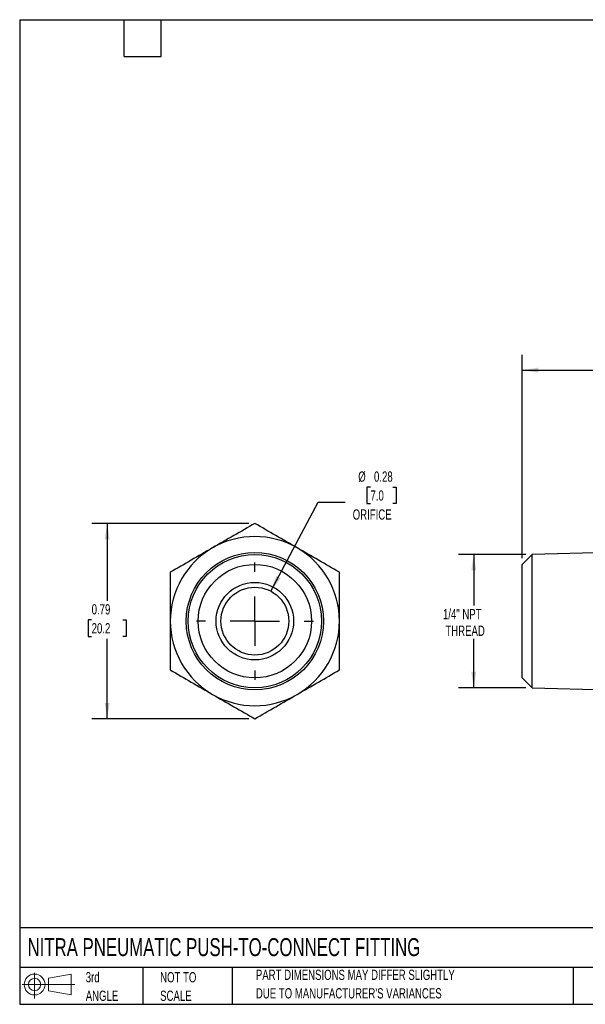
# Model space of a CAD drawing. Header units: inches. Extents: x 0.12 to 5.38, y 0.12 to 4.12.
# Tile 1 of 3: x 0.12 to 2.42, y 0.12 to 4.12. Entities that reach past the tile are written whole.
import ezdxf

# ---------------------------------------------------------------- set-up
doc = ezdxf.new("R2010")
doc.units = ezdxf.units.IN
doc.header["$LTSCALE"] = 0.5
doc.header["$MEASUREMENT"] = 0
doc.linetypes.add('SLD-Center', pattern=[0.75, 0.6, -0.05, 0.05, -0.05])
doc.linetypes.add('SLD-Solid', pattern=[0])
doc.layers.add('CENTER', color=40, linetype='SLD-Center')
doc.layers.add('SLD-DEFPOINTS', color=7, linetype='Continuous')
doc.layers.add('DIMENSIONS', color=140, linetype='SLD-Solid', lineweight=25)
doc.layers.add('TEXT', color=140, linetype='SLD-Solid', lineweight=25)
doc.styles.add('SLDTEXTSTYLE0', font='TXT', dxfattribs={"width": 0.7})
doc.dimstyles.new('SLDDIMSTYLE0', dxfattribs={"dimtxt": 0.04248, "dimasz": 0.065, "dimexe": 0, "dimexo": 0.0625, "dimgap": 0.01062, "dimtad": 0, "dimtih": 1, "dimtoh": 1, "dimrnd": 1e-09, "dimdsep": 46, "dimtxsty": 'SLDTEXTSTYLE0', "dimsah": 1, "dimcen": 0.09, "dimadec": 0, "dimazin": 2, "dimtfac": 1, "dimtofl": 0, "dimtmove": 0, "dimatfit": 3, "dimfxl": 0, "dimfrac": 2, "dimtolj": 1, "dimtzin": 12, "dimarcsym": 0})
doc.dimstyles.new('SLDDIMSTYLE1', dxfattribs={"dimtxt": 0.04248, "dimasz": 0.065, "dimexe": 0, "dimexo": 0.0625, "dimgap": 0.01062, "dimtad": 0, "dimtih": 1, "dimtoh": 1, "dimrnd": 1e-09, "dimzin": 12, "dimdsep": 46, "dimtxsty": 'SLDTEXTSTYLE0', "dimsah": 1, "dimcen": 0.09, "dimadec": 0, "dimazin": 3, "dimtfac": 1, "dimtofl": 0, "dimtmove": 0, "dimatfit": 3, "dimfxl": 0, "dimfrac": 2, "dimtolj": 1, "dimtzin": 12, "dimarcsym": 0})
doc.dimstyles.new('SLDDIMSTYLE3', dxfattribs={"dimtxt": 0.04248, "dimasz": 0.065, "dimexe": 0, "dimexo": 0.0625, "dimgap": 0.01062, "dimtad": 0, "dimtih": 1, "dimtoh": 1, "dimrnd": 1e-09, "dimdsep": 46, "dimtxsty": 'SLDTEXTSTYLE0', "dimsah": 1, "dimcen": 0, "dimadec": 0, "dimazin": 2, "dimtfac": 1, "dimtofl": 0, "dimtmove": 0, "dimatfit": 3, "dimfxl": 0, "dimfrac": 2, "dimtolj": 1, "dimtzin": 12, "dimarcsym": 0})

# ---------------------------------------------------------------- blocks, each defined once
blk = doc.blocks.new('Block11')
at = {"color": 7, "linetype": 'SLD-Solid', "lineweight": 18}
for p, q in [((0.051, 0.1045), (0.051, 0)), ((0.1079, 0.082), (0.2003, 0.0991)), ((0.1079, 0.0314), (0.1079, 0.082)), ((0.2003, 0.0991), (0.2003, 0.0144)), ((0, 0.0567), (0.2141, 0.0567)), ((0.1079, 0.0314), (0.2003, 0.0144))]:
    blk.add_line(p, q, dxfattribs=at)
for radius in [0.0423, 0.0253]:
    blk.add_circle((0.051, 0.0567), radius, dxfattribs=at)
blk = doc.blocks.new('Block12')
at = {"layer": 'SLD-DEFPOINTS'}
blk.add_blockref('Block11', (0, 0), dxfattribs=at)
blk = doc.blocks.new('SW_NOTE_0_2')
at = {"layer": 'TEXT', "color": 0, "char_height": 0.041667, "attachment_point": 1, "style": 'SLDTEXTSTYLE0'}
for s, insert in [('PART DIMENSIONS MAY DIFFER SLIGHTLY', (0, 0.0537)), ("DUE TO MANUFACTURER'S VARIANCES", (0, -0.0215))]:
    blk.add_mtext(s, dxfattribs=dict(at, insert=insert))
blk = doc.blocks.new('SW_NOTE_0_3')
at = {"layer": 'TEXT', "color": 0, "char_height": 0.04167, "attachment_point": 1, "style": 'SLDTEXTSTYLE0'}
for s, insert in [('NOT TO', (0, 0.0537)), ('SCALE', (0, -0.0215))]:
    blk.add_mtext(s, dxfattribs=dict(at, insert=insert))
blk = doc.blocks.new('SW_NOTE_0_4')
at = {"layer": 'TEXT', "color": 0, "char_height": 0.04167, "attachment_point": 1, "style": 'SLDTEXTSTYLE0'}
for s, insert in [('3rd', (0, 0.0537)), ('ANGLE', (0, -0.0215))]:
    blk.add_mtext(s, dxfattribs=dict(at, insert=insert))
blk = doc.blocks.new('_D_1')
at = {"layer": 'DIMENSIONS'}
for p, q in [((2.1673, 1.9371), (2.1673, 2.7636)), ((3.3573, 1.994), (3.3573, 2.7636)), ((2.1673, 2.7011), (2.6069, 2.7011)), ((2.6645, 2.7011), (2.6502, 2.7011)), ((2.6502, 2.7011), (2.6502, 2.6336)), ((2.7907, 2.7011), (2.805, 2.7011)), ((2.805, 2.7011), (2.805, 2.6336)), ((3.3573, 2.7011), (2.8483, 2.7011)), ((2.6502, 2.6336), (2.6645, 2.6336)), ((2.805, 2.6336), (2.7907, 2.6336))]:
    blk.add_line(p, q, dxfattribs=at)
for points in [[(2.1673, 2.7011), (2.2323, 2.6911), (2.2323, 2.7111)], [(3.3573, 2.7011), (3.2923, 2.7111), (3.2923, 2.6911)]]:
    blk.add_solid(points, dxfattribs=at)
at = {"layer": 'DIMENSIONS', "char_height": 0.04167, "attachment_point": 1, "style": 'SLDTEXTSTYLE0'}
for s, insert in [('1.19', (2.6645, 2.7643)), ('30.2', (2.6645, 2.6873))]:
    blk.add_mtext(s, dxfattribs=dict(at, insert=insert))
blk = doc.blocks.new('_D_3')
at = {"layer": 'DIMENSIONS'}
for p, q in [((2.1827, 1.9525), (1.9079, 1.9525)), ((1.9704, 1.9525), (1.9704, 1.7447)), ((1.9704, 1.4107), (1.9704, 1.6096)), ((2.1827, 1.4107), (1.9079, 1.4107))]:
    blk.add_line(p, q, dxfattribs=at)
for points in [[(1.9704, 1.9525), (1.9604, 1.8875), (1.9804, 1.8875)], [(1.9704, 1.4107), (1.9804, 1.4757), (1.9604, 1.4757)]]:
    blk.add_solid(points, dxfattribs=at)
at = {"layer": 'DIMENSIONS', "char_height": 0.04167, "attachment_point": 1, "style": 'SLDTEXTSTYLE0'}
for s, insert in [('1/4" NPT', (1.8453, 1.7309)), ('THREAD', (1.8551, 1.6633))]:
    blk.add_mtext(s, dxfattribs=dict(at, insert=insert))
blk = doc.blocks.new('_D_6')
at = {"layer": 'DIMENSIONS'}
for p, q in [((1.0558, 2.0785), (0.4181, 2.0785)), ((0.4806, 2.0785), (0.4806, 1.7643)), ((0.4175, 1.6872), (0.4032, 1.6872)), ((0.4032, 1.6872), (0.4032, 1.6197)), ((0.5437, 1.6872), (0.558, 1.6872)), ((0.558, 1.6872), (0.558, 1.6197)), ((0.4032, 1.6197), (0.4175, 1.6197)), ((0.4806, 1.2847), (0.4806, 1.6102)), ((0.558, 1.6197), (0.5437, 1.6197)), ((1.0558, 1.2847), (0.4181, 1.2847))]:
    blk.add_line(p, q, dxfattribs=at)
for points in [[(0.4806, 2.0785), (0.4706, 2.0135), (0.4906, 2.0135)], [(0.4806, 1.2847), (0.4906, 1.3497), (0.4706, 1.3497)]]:
    blk.add_solid(points, dxfattribs=at)
at = {"layer": 'DIMENSIONS', "char_height": 0.04167, "attachment_point": 1, "style": 'SLDTEXTSTYLE0'}
for s, insert in [('0.79', (0.4175, 1.7505)), ('20.2', (0.4175, 1.6734))]:
    blk.add_mtext(s, dxfattribs=dict(at, insert=insert))
blk = doc.blocks.new('_D_7')
at = {"layer": 'DIMENSIONS'}
for p, q in [((1.5507, 2.2265), (1.5364, 2.2265)), ((1.5364, 2.2265), (1.5364, 2.159)), ((1.6416, 2.2265), (1.6558, 2.2265)), ((1.6558, 2.2265), (1.6558, 2.159)), ((1.1455, 1.8033), (1.3379, 2.1648)), ((1.3379, 2.1648), (1.4473, 2.1648)), ((1.5364, 2.159), (1.5507, 2.159)), ((1.6558, 2.159), (1.6416, 2.159))]:
    blk.add_line(p, q, dxfattribs=at)
blk.add_solid([(1.1455, 1.8033), (1.1849, 1.856), (1.1672, 1.8653)], dxfattribs=at)
at = {"layer": 'DIMENSIONS', "char_height": 0.04167, "attachment_point": 1, "style": 'SLDTEXTSTYLE0'}
for s, insert in [('%%c', (1.5009, 2.2897)), ('0.28', (1.5651, 2.2897)), ('7.0', (1.5507, 2.2127)), ('ORIFICE', (1.4785, 2.1357))]:
    blk.add_mtext(s, dxfattribs=dict(at, insert=insert))
blk = doc.blocks.new('SW_CENTERMARKSYMBOL_1')
at = {"layer": 'CENTER', "color": 0}
for p, q in [((0, 0.2), (0, 0.2378)), ((0, 0), (0, 0.1)), ((-0.2, 0), (-0.2378, 0)), ((0, 0), (-0.1, 0)), ((0, 0), (0, -0.1)), ((0, 0), (0.1, 0)), ((0.2, 0), (0.2378, 0)), ((0, -0.2), (0, -0.2378))]:
    blk.add_line(p, q, dxfattribs=at)

msp = doc.modelspace()

# ---------------------------------------------------------------- linework, layer by layer
for p, q in [((2.5164, 1.9605), (2.2077, 1.9525)), ((2.2077, 1.9525), (2.1673, 1.9121)), ((2.2077, 1.4107), (2.2077, 1.9525)), ((2.1673, 1.4511), (2.1673, 1.9121)), ((2.1673, 1.4511), (2.2077, 1.4107)), ((2.2077, 1.4107), (2.5164, 1.4028))]:
    msp.add_line(p, q)
for radius in [0.2788, 0.2709, 0.2305, 0.1575, 0.1378]:
    msp.add_circle((1.0808, 1.6816), radius)
for start, end in [(60, 120), (120, 180), (0, 60), (180, 240), (300, 0), (240, 300)]:
    msp.add_arc((1.0808, 1.6816), 0.3437, start, end)
for points in [[(1.0808, 2.0785), (1.0526, 2.0622), (1.0241, 2.0458), (0.9669, 2.0127), (0.9381, 1.9961), (0.909, 1.9793)], [(1.2527, 1.9793), (1.2236, 1.9961), (1.1948, 2.0127), (1.1375, 2.0458), (1.1091, 2.0622), (1.0808, 2.0785)], [(0.909, 1.9793), (0.8799, 1.9625), (0.8511, 1.9458), (0.7938, 1.9128), (0.7654, 1.8964), (0.7371, 1.8801)], [(1.4245, 1.8801), (1.3963, 1.8964), (1.3678, 1.9128), (1.3106, 1.9458), (1.2818, 1.9625), (1.2527, 1.9793)], [(0.7371, 1.8801), (0.7371, 1.8474), (0.7371, 1.8146), (0.7371, 1.7485), (0.7371, 1.7152), (0.7371, 1.6816)], [(1.4245, 1.6816), (1.4245, 1.7152), (1.4245, 1.7485), (1.4245, 1.8146), (1.4245, 1.8474), (1.4245, 1.8801)], [(0.7371, 1.6816), (0.7371, 1.648), (0.7371, 1.6147), (0.7371, 1.5486), (0.7371, 1.5158), (0.7371, 1.4832)], [(1.4245, 1.4832), (1.4245, 1.5158), (1.4245, 1.5486), (1.4245, 1.6147), (1.4245, 1.648), (1.4245, 1.6816)], [(0.7371, 1.4832), (0.7654, 1.4669), (0.7938, 1.4505), (0.8511, 1.4174), (0.8799, 1.4008), (0.909, 1.384)], [(1.2527, 1.384), (1.2818, 1.4008), (1.3106, 1.4174), (1.3678, 1.4505), (1.3963, 1.4669), (1.4245, 1.4832)], [(0.909, 1.384), (0.9381, 1.3672), (0.9669, 1.3505), (1.0241, 1.3175), (1.0526, 1.3011), (1.0808, 1.2847)], [(1.0808, 1.2847), (1.1091, 1.3011), (1.1375, 1.3175), (1.1948, 1.3505), (1.2236, 1.3672), (1.2527, 1.384)]]:
    msp.add_open_spline(points, degree=3, knots=[0, 0, 0, 0, 0.5, 0.5, 1, 1, 1, 1])
at = {"layer": 'TEXT'}
for p, q in [((0.125, 4.125), (5.375, 4.125)), ((0.125, 4.125), (0.125, 0.125)), ((0.55, 3.975), (0.55, 4.125)), ((0.7, 3.975), (0.7, 4.125)), ((0.55, 3.975), (0.7, 3.975)), ((5.375, 0.4356), (0.125, 0.4356)), ((5.375, 0.275), (0.125, 0.275)), ((0.625, 0.275), (0.625, 0.125)), ((0.9884, 0.275), (0.9884, 0.125)), ((2.3749, 0.275), (2.3749, 0.125)), ((0.125, 0.125), (5.375, 0.125))]:
    msp.add_line(p, q, dxfattribs=at)

# ---------------------------------------------------------------- block references
at = {"layer": 'CENTER'}
msp.add_blockref('SW_CENTERMARKSYMBOL_1', (1.0808, 1.6816), dxfattribs=at)
at = {"layer": 'SLD-DEFPOINTS'}
msp.add_blockref('Block12', (0.1346, 0.1487), dxfattribs=at)
at = {"layer": 'TEXT'}
for name, p in [('SW_NOTE_0_4', (0.3935, 0.2021)), ('SW_NOTE_0_3', (0.6958, 0.2021)), ('SW_NOTE_0_2', (1.085, 0.212))]:
    msp.add_blockref(name, p, dxfattribs=at)

# ---------------------------------------------------------------- texts
at = {"layer": 'TEXT', "insert": (0.1568, 0.3937), "char_height": 0.072917, "attachment_point": 1, "style": 'SLDTEXTSTYLE0'}
msp.add_mtext('NITRA PNEUMATIC PUSH-TO-CONNECT FITTING', dxfattribs=at)

# ---------------------------------------------------------------- dimensions: what is measured, and where the dimension line sits
at = {"layer": 'DIMENSIONS'}
dim = msp.add_linear_dim(base=(2.1673, 2.7011), p1=(3.3573, 1.969), p2=(2.1673, 1.9121), dimstyle='SLDDIMSTYLE1', dxfattribs=at)
dim.commit()
dim.dimension.update_dxf_attribs({"geometry": '_D_1', "text_midpoint": (2.7276, 2.7011), "dimtype": 160})
dim = msp.add_diameter_dim_2p(p1=(1.0161, 1.56), p2=(1.1455, 1.8033), text='<>\\PORIFICE', dimstyle='SLDDIMSTYLE3', dxfattribs=at)
dim.commit()
dim.dimension.update_dxf_attribs({"geometry": '_D_7', "text_midpoint": (1.5961, 2.1928), "dimtype": 163})
dim = msp.add_linear_dim(base=(0.4806, 1.2847), p1=(1.0808, 2.0785), p2=(1.0808, 1.2847), angle=90, dimstyle='SLDDIMSTYLE0', dxfattribs=at)
dim.commit()
dim.dimension.update_dxf_attribs({"geometry": '_D_6', "text_midpoint": (0.4806, 1.6872), "dimtype": 160})
dim = msp.add_linear_dim(base=(1.9704, 1.9525), p1=(2.2077, 1.4107), p2=(2.2077, 1.9525), angle=90, text='1/4" NPT\\PTHREAD', dimstyle='SLDDIMSTYLE1', dxfattribs=at)
dim.commit()
dim.dimension.update_dxf_attribs({"geometry": '_D_3', "text_midpoint": (1.9704, 1.6771), "dimtype": 160})

doc.saveas('drawing.dxf')
